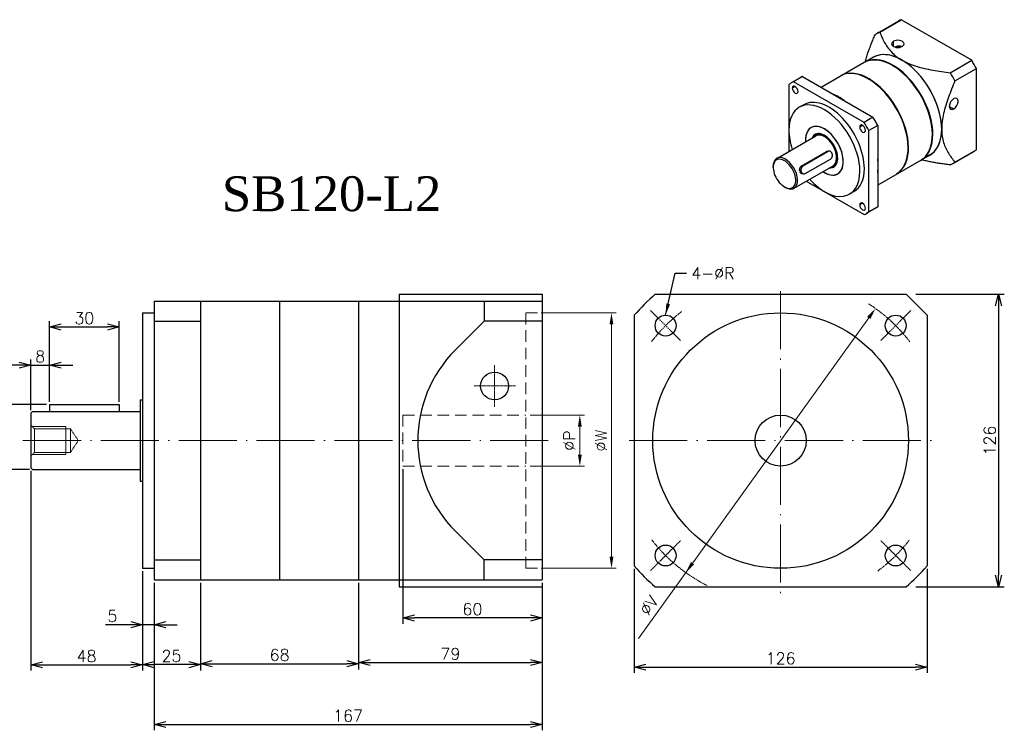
# Model space of a CAD drawing. Header units: millimetres. Extents: x 1580 to 2217, y 1841 to 2444.
# Tile 2 of 3: x 1793 to 2217, y 1841 to 2147. Entities that reach past the tile are written whole.
import ezdxf

# ---------------------------------------------------------------- set-up
doc = ezdxf.new("R2010")
doc.units = ezdxf.units.MM
doc.linetypes.add('CEN', pattern=[0.67, 0.5, -0.08, 0.01, -0.08])
doc.linetypes.add('DASHED', pattern=[0.75, 0.5, -0.25])
for name, color, linetype, lineweight in [('AM_0', 7, 'Continuous', 50), ('CEN', 6, 'CEN', 15), ('DASH', 1, 'DASHED', 15), ('DIM', 4, 'Continuous', 15)]:
    doc.layers.add(name, color=color, linetype=linetype, lineweight=lineweight)
doc.styles.get("Standard").update_dxf_attribs({"font": 'txt.shx', "bigfont": 'chineset.shx'})
doc.dimstyles.new('ISO-25', dxfattribs={"dimscale": 2, "dimtxt": 2.5, "dimasz": 2.5, "dimexe": 1.25, "dimexo": 0.625, "dimtad": 1, "dimtxsty": 'Standard', "dimblk": 'OPEN30', "dimcen": 2.5, "dimclrd": 1, "dimclre": 1, "dimadec": 0, "dimazin": 0, "dimtfac": 1, "dimtmove": 0, "dimatfit": 3, "dimfxl": 1, "dimarcsym": 0})
doc.dimstyles.get("Standard").update_dxf_attribs({"dimtxt": 0.18, "dimasz": 0.18, "dimexe": 0.18, "dimexo": 0.0625, "dimgap": 0.09, "dimtad": 0, "dimtih": 1, "dimtoh": 1, "dimdec": 4, "dimzin": 0, "dimdsep": 46, "dimtxsty": 'Standard', "dimcen": 0.09, "dimadec": 0, "dimazin": 0, "dimtfac": 1, "dimtdec": 4, "dimtofl": 0, "dimtmove": 0, "dimatfit": 3, "dimfxl": 1, "dimtolj": 1, "dimtzin": 0, "dimarcsym": 0})

# ---------------------------------------------------------------- blocks, each defined once
blk = doc.blocks.new('_Open30')
at = {"color": 0, "linetype": 'ByBlock', "lineweight": -2}
for p, q in [((-1, 0.268), (0, 0)), ((0, 0), (-1, -0.268)), ((0, 0), (-1, 0))]:
    blk.add_line(p, q, dxfattribs=at)
blk = doc.blocks.new('*D3')
at = {"color": 1, "lineweight": -2, "transparency": 16777216}
for p, q in [((1939.24, 1904.4), (1939.24, 1867.58)), ((2018.24, 1904.4), (2018.24, 1867.58)), ((1944.24, 1870.08), (2013.24, 1870.08))]:
    blk.add_line(p, q, dxfattribs=at)
at = {"layer": 'Defpoints', "color": 0, "transparency": 16777216}
for p in [(1939.24, 1905.65), (2018.24, 1905.65), (2018.24, 1870.08)]:
    blk.add_point(p, dxfattribs=at)
at = {"color": 1, "lineweight": -2, "transparency": 16777216, "xscale": 5, "yscale": 5, "zscale": 5, "rotation": 180}
blk.add_blockref('_Open30', (1939.24, 1870.08), dxfattribs=at)
at = {"color": 1, "lineweight": -2, "transparency": 16777216, "xscale": 5, "yscale": 5, "zscale": 5}
blk.add_blockref('_Open30', (2018.24, 1870.08), dxfattribs=at)
at = {"color": 0, "transparency": 16777216, "insert": (1978.74, 1873.83), "char_height": 5, "attachment_point": 5}
blk.add_mtext('79', dxfattribs=at)
blk = doc.blocks.new('*D5')
at = {"color": 1, "lineweight": -2, "transparency": 16777216}
for p, q in [((1798.24, 1952.6), (1798.24, 1866.61)), ((1846.24, 1909.4), (1846.24, 1866.61)), ((1803.24, 1869.11), (1841.24, 1869.11))]:
    blk.add_line(p, q, dxfattribs=at)
at = {"layer": 'Defpoints', "color": 0, "transparency": 16777216}
for p in [(1798.24, 1953.85), (1846.24, 1910.65), (1846.24, 1869.11)]:
    blk.add_point(p, dxfattribs=at)
at = {"color": 1, "lineweight": -2, "transparency": 16777216, "xscale": 5, "yscale": 5, "zscale": 5, "rotation": 180}
blk.add_blockref('_Open30', (1798.24, 1869.11), dxfattribs=at)
at = {"color": 1, "lineweight": -2, "transparency": 16777216, "xscale": 5, "yscale": 5, "zscale": 5}
blk.add_blockref('_Open30', (1846.24, 1869.11), dxfattribs=at)
at = {"color": 0, "transparency": 16777216, "insert": (1822.24, 1872.86), "char_height": 5, "attachment_point": 5}
blk.add_mtext('48', dxfattribs=at)
blk = doc.blocks.new('*D6')
at = {"color": 1, "lineweight": -2, "transparency": 16777216}
for p, q in [((1846.24, 1909.4), (1846.24, 1883.85)), ((1851.24, 1904.4), (1851.24, 1883.85)), ((1841.24, 1886.35), (1830.41, 1886.35)), ((1851.24, 1886.35), (1846.24, 1886.35)), ((1856.24, 1886.35), (1861.24, 1886.35))]:
    blk.add_line(p, q, dxfattribs=at)
at = {"layer": 'Defpoints', "color": 0, "transparency": 16777216}
for p in [(1846.24, 1910.65), (1851.24, 1905.65), (1846.24, 1886.35)]:
    blk.add_point(p, dxfattribs=at)
at = {"color": 1, "lineweight": -2, "transparency": 16777216, "xscale": 5, "yscale": 5, "zscale": 5}
blk.add_blockref('_Open30', (1846.24, 1886.35), dxfattribs=at)
at = {"color": 1, "lineweight": -2, "transparency": 16777216, "xscale": 5, "yscale": 5, "zscale": 5, "rotation": 180}
blk.add_blockref('_Open30', (1851.24, 1886.35), dxfattribs=at)
at = {"color": 0, "transparency": 16777216, "insert": (1833.32, 1890.1), "char_height": 5, "attachment_point": 5}
blk.add_mtext('5', dxfattribs=at)
blk = doc.blocks.new('*D7')
at = {"color": 1, "lineweight": -2, "transparency": 16777216}
for p, q in [((1846.24, 1909.4), (1846.24, 1866.68)), ((1871.24, 1904.4), (1871.24, 1866.68)), ((1866.24, 1869.18), (1851.24, 1869.18))]:
    blk.add_line(p, q, dxfattribs=at)
at = {"layer": 'Defpoints', "color": 0, "transparency": 16777216}
for p in [(1846.24, 1910.65), (1871.24, 1905.65), (1846.24, 1869.18)]:
    blk.add_point(p, dxfattribs=at)
at = {"color": 1, "lineweight": -2, "transparency": 16777216, "xscale": 5, "yscale": 5, "zscale": 5, "rotation": 180}
blk.add_blockref('_Open30', (1846.24, 1869.18), dxfattribs=at)
at = {"color": 1, "lineweight": -2, "transparency": 16777216, "xscale": 5, "yscale": 5, "zscale": 5}
blk.add_blockref('_Open30', (1871.24, 1869.18), dxfattribs=at)
at = {"color": 0, "transparency": 16777216, "insert": (1858.74, 1872.93), "char_height": 5, "attachment_point": 5}
blk.add_mtext('25', dxfattribs=at)
blk = doc.blocks.new('*D8')
at = {"color": 1, "lineweight": -2, "transparency": 16777216}
for p, q in [((1871.24, 1904.4), (1871.24, 1867.07)), ((1939.24, 1904.4), (1939.24, 1867.07)), ((1876.24, 1869.57), (1934.24, 1869.57))]:
    blk.add_line(p, q, dxfattribs=at)
at = {"layer": 'Defpoints', "color": 0, "transparency": 16777216}
for p in [(1871.24, 1905.65), (1939.24, 1905.65), (1939.24, 1869.57)]:
    blk.add_point(p, dxfattribs=at)
at = {"color": 1, "lineweight": -2, "transparency": 16777216, "xscale": 5, "yscale": 5, "zscale": 5, "rotation": 180}
blk.add_blockref('_Open30', (1871.24, 1869.57), dxfattribs=at)
at = {"color": 1, "lineweight": -2, "transparency": 16777216, "xscale": 5, "yscale": 5, "zscale": 5}
blk.add_blockref('_Open30', (1939.24, 1869.57), dxfattribs=at)
at = {"color": 0, "transparency": 16777216, "insert": (1905.24, 1873.32), "char_height": 5, "attachment_point": 5}
blk.add_mtext('68', dxfattribs=at)
blk = doc.blocks.new('*D10')
at = {"color": 1, "lineweight": -2, "transparency": 16777216}
for p, q in [((1851.24, 1904.4), (1851.24, 1840.9)), ((2018.24, 1904.4), (2018.24, 1840.9)), ((1856.24, 1843.4), (2013.24, 1843.4))]:
    blk.add_line(p, q, dxfattribs=at)
at = {"layer": 'Defpoints', "color": 0, "transparency": 16777216}
for p in [(1851.24, 1905.65), (2018.24, 1905.65), (2018.24, 1843.4)]:
    blk.add_point(p, dxfattribs=at)
at = {"color": 1, "lineweight": -2, "transparency": 16777216, "xscale": 5, "yscale": 5, "zscale": 5, "rotation": 180}
blk.add_blockref('_Open30', (1851.24, 1843.4), dxfattribs=at)
at = {"color": 1, "lineweight": -2, "transparency": 16777216, "xscale": 5, "yscale": 5, "zscale": 5}
blk.add_blockref('_Open30', (2018.24, 1843.4), dxfattribs=at)
at = {"color": 0, "transparency": 16777216, "insert": (1934.74, 1847.15), "char_height": 5, "attachment_point": 5}
blk.add_mtext('167', dxfattribs=at)
blk = doc.blocks.new('*D11')
at = {"color": 1, "lineweight": -2, "transparency": 16777216}
for p, q in [((1958.24, 1953.4), (1958.24, 1886.79)), ((2018.24, 1904.4), (2018.24, 1886.79)), ((2013.24, 1889.29), (1963.24, 1889.29))]:
    blk.add_line(p, q, dxfattribs=at)
at = {"layer": 'Defpoints', "color": 0, "transparency": 16777216}
for p in [(1958.24, 1954.65), (2018.24, 1905.65), (1958.24, 1889.29)]:
    blk.add_point(p, dxfattribs=at)
at = {"color": 1, "lineweight": -2, "transparency": 16777216, "xscale": 5, "yscale": 5, "zscale": 5, "rotation": 180}
blk.add_blockref('_Open30', (1958.24, 1889.29), dxfattribs=at)
at = {"color": 1, "lineweight": -2, "transparency": 16777216, "xscale": 5, "yscale": 5, "zscale": 5}
blk.add_blockref('_Open30', (2018.24, 1889.29), dxfattribs=at)
at = {"color": 0, "transparency": 16777216, "insert": (1988.24, 1893.04), "char_height": 5, "attachment_point": 5}
blk.add_mtext('60', dxfattribs=at)
blk = doc.blocks.new('Y53FEW')
at = {"layer": 'AM_0', "color": 7, "linetype": 'Continuous', "lineweight": 25}
for p, q in [((559.13, 383.63), (568.33, 388.94)), ((560.18, 384.16), (569.38, 389.47)), ((599.7, 371.97), (569.38, 389.47)), ((566.01, 377.96), (566.01, 380.17)), ((567.98, 377.51), (568.91, 378.04)), ((557.46, 373.29), (553.85, 371.21)), ((553.44, 370.99), (534.95, 360.31)), ((565.79, 369.67), (565.59, 369.78)), ((590.49, 366.65), (599.7, 371.97)), ((525.87, 364.42), (522.05, 362.22)), ((526.91, 364.95), (523.09, 362.75)), ((526.91, 364.95), (557.23, 347.45)), ((592.52, 363.14), (601.73, 368.45)), ((601.73, 333.44), (601.73, 368.45)), ((521.06, 361.58), (521.06, 332.8)), ((523.74, 360.73), (522.49, 360.01)), ((553.41, 345.24), (523.09, 362.75)), ((527.45, 352.86), (525.54, 351.76)), ((590.08, 352.16), (591.99, 351.06)), ((557.23, 347.45), (553.41, 345.24)), ((552.77, 343.96), (551.53, 343.25)), ((559.26, 343.93), (555.44, 341.73)), ((559.26, 343.93), (559.26, 308.92)), ((515.82, 329.77), (532.63, 339.48)), ((533.98, 340.19), (534.05, 340.43)), ((555.44, 306.72), (555.44, 341.73)), ((526.39, 326.4), (537.28, 332.68)), ((537.93, 332.66), (527.04, 326.38)), ((537.93, 332.66), (537.28, 332.68)), ((538.51, 332.81), (537.88, 332.83)), ((581.76, 331.2), (559.26, 318.21)), ((581.75, 331.21), (578.15, 329.13)), ((591.54, 327.49), (600.75, 332.8)), ((592.52, 328.13), (601.73, 333.44)), ((514.28, 325.93), (514.28, 326.37)), ((523.25, 316.91), (540.06, 326.61)), ((527.04, 326.38), (526.39, 326.4)), ((528.1, 323.17), (538.99, 329.46)), ((527.52, 323.02), (526.88, 323.04)), ((538.77, 325.87), (538.98, 325.76)), ((528.49, 319.94), (553.41, 305.55)), ((519.15, 317.5), (519.54, 317.28)), ((521.24, 316.83), (521.78, 316.56)), ((549.06, 315.43), (547.15, 314.33)), ((552.77, 310.44), (551.53, 309.72)), ((558.28, 308.28), (554.46, 306.08)), ((559.26, 308.92), (555.44, 306.72))]:
    blk.add_line(p, q, dxfattribs=at)
for points in [[(553.83, 371.2), (553.97, 371.69), (554.11, 372.18), (554.26, 372.67), (554.41, 373.16), (554.57, 373.65), (554.73, 374.15), (554.89, 374.64), (555.06, 375.13), (555.23, 375.62), (555.41, 376.11), (555.59, 376.6), (555.77, 377.09), (555.95, 377.59), (556.14, 378.08), (556.33, 378.57), (556.52, 379.06), (556.72, 379.55), (556.91, 380.04), (557.11, 380.53), (557.32, 381.02), (557.52, 381.51), (557.73, 382), (557.94, 382.49), (558.15, 382.99)], [(560.18, 384.16), (560.37, 383.61), (560.58, 383.06), (560.8, 382.52), (561.03, 381.98), (561.27, 381.44), (561.53, 380.9), (561.79, 380.36), (562.08, 379.83), (562.38, 379.3), (562.69, 378.78), (563.02, 378.25), (563.38, 377.73), (563.75, 377.22), (564.15, 376.71), (564.57, 376.2), (565.02, 375.7), (565.5, 375.21), (566, 374.73), (566.53, 374.26), (567.08, 373.8), (567.67, 373.36), (568.28, 372.92), (568.93, 372.5), (569.61, 372.1)], [(569.49, 377.8), (569.4, 377.86), (569.3, 377.91), (569.19, 377.96), (569.08, 378), (568.98, 378.03), (568.86, 378.05), (568.75, 378.07), (568.63, 378.09), (568.52, 378.09), (568.4, 378.09), (568.28, 378.09), (568.17, 378.08), (568.05, 378.06), (567.93, 378.04), (567.81, 378.02), (567.7, 377.99), (567.58, 377.95), (567.47, 377.92), (567.36, 377.88), (567.24, 377.84), (567.13, 377.79), (567.02, 377.74), (566.91, 377.7), (566.81, 377.65)], [(569.61, 372.1), (570.31, 371.71), (571.04, 371.33), (571.79, 370.98), (572.56, 370.64), (573.35, 370.32), (574.16, 370.02), (574.99, 369.73), (575.83, 369.46), (576.7, 369.2), (577.58, 368.95), (578.46, 368.72), (579.36, 368.51), (580.26, 368.3), (581.16, 368.11), (582.08, 367.92), (582.99, 367.75), (583.92, 367.59), (584.84, 367.43), (585.78, 367.29), (586.71, 367.15), (587.65, 367.01), (588.6, 366.89), (589.54, 366.77), (590.49, 366.65)], [(592.52, 363.14), (592.15, 362.26), (591.78, 361.38), (591.42, 360.5), (591.06, 359.62), (590.72, 358.74), (590.38, 357.86), (590.05, 356.98), (589.73, 356.1), (589.42, 355.22), (589.12, 354.34), (588.84, 353.46), (588.56, 352.58), (588.3, 351.7), (588.06, 350.82), (587.83, 349.94), (587.63, 349.06), (587.44, 348.18), (587.27, 347.32), (587.13, 346.46), (587.01, 345.61), (586.92, 344.77), (586.85, 343.95), (586.81, 343.13), (586.79, 342.32)], [(586.79, 342.32), (586.81, 341.54), (586.85, 340.77), (586.92, 340.02), (587.01, 339.29), (587.13, 338.58), (587.27, 337.89), (587.44, 337.22), (587.62, 336.57), (587.83, 335.93), (588.06, 335.31), (588.3, 334.71), (588.56, 334.12), (588.83, 333.55), (589.12, 333), (589.42, 332.47), (589.73, 331.94), (590.05, 331.43), (590.38, 330.93), (590.71, 330.44), (591.06, 329.96), (591.42, 329.49), (591.78, 329.03), (592.15, 328.57), (592.52, 328.13)], [(537.81, 332.83), (537.82, 332.83), (537.82, 332.83), (537.82, 332.83), (537.83, 332.83), (537.83, 332.83), (537.83, 332.83), (537.84, 332.83), (537.84, 332.83), (537.84, 332.83), (537.85, 332.83), (537.85, 332.83), (537.85, 332.83), (537.86, 332.83), (537.86, 332.83), (537.86, 332.83), (537.87, 332.83), (537.87, 332.83), (537.87, 332.83), (537.88, 332.83), (537.88, 332.83), (537.88, 332.83), (537.89, 332.83), (537.89, 332.83), (537.89, 332.83)], [(525.97, 326), (525.99, 326.02), (526, 326.04), (526.02, 326.06), (526.03, 326.08), (526.05, 326.1), (526.06, 326.12), (526.08, 326.14), (526.09, 326.15), (526.11, 326.17), (526.13, 326.19), (526.14, 326.21), (526.16, 326.22), (526.18, 326.24), (526.2, 326.26), (526.21, 326.27), (526.23, 326.29), (526.25, 326.3), (526.27, 326.32), (526.29, 326.33), (526.31, 326.35), (526.33, 326.36), (526.35, 326.37), (526.37, 326.38), (526.39, 326.4)], [(590.49, 326.96), (589.96, 327.02), (589.43, 327.08), (588.91, 327.15), (588.38, 327.22), (587.85, 327.29), (587.33, 327.36), (586.8, 327.44), (586.28, 327.51), (585.76, 327.59), (585.24, 327.67), (584.72, 327.76), (584.2, 327.84), (583.69, 327.93), (583.17, 328.02), (582.66, 328.12), (582.15, 328.21), (581.64, 328.31), (581.13, 328.42), (580.62, 328.52), (580.12, 328.63), (579.62, 328.75), (579.12, 328.87), (578.62, 328.99), (578.12, 329.11)], [(525.73, 324.4), (525.72, 324.46), (525.71, 324.51), (525.7, 324.57), (525.69, 324.63), (525.69, 324.68), (525.68, 324.74), (525.68, 324.8), (525.68, 324.86), (525.68, 324.91), (525.68, 324.97), (525.68, 325.03), (525.69, 325.09), (525.69, 325.14), (525.7, 325.2), (525.7, 325.25), (525.71, 325.31), (525.72, 325.36), (525.73, 325.42), (525.75, 325.47), (525.76, 325.52), (525.78, 325.58), (525.79, 325.63), (525.81, 325.68), (525.83, 325.72)], [(526.6, 323.1), (526.55, 323.12), (526.51, 323.14), (526.47, 323.16), (526.43, 323.18), (526.39, 323.21), (526.35, 323.24), (526.31, 323.27), (526.28, 323.3), (526.24, 323.34), (526.2, 323.38), (526.17, 323.42), (526.14, 323.46), (526.1, 323.5), (526.07, 323.54), (526.04, 323.59), (526.01, 323.64), (525.98, 323.69), (525.95, 323.74), (525.93, 323.79), (525.9, 323.84), (525.88, 323.9), (525.86, 323.96), (525.83, 324.01), (525.81, 324.07)], [(526.89, 323.04), (526.89, 323.04), (526.89, 323.04), (526.89, 323.04), (526.89, 323.04), (526.89, 323.04), (526.89, 323.04), (526.89, 323.04), (526.89, 323.04), (526.89, 323.04), (526.89, 323.04), (526.89, 323.04), (526.89, 323.04), (526.89, 323.04), (526.89, 323.04), (526.89, 323.04), (526.89, 323.04), (526.89, 323.04), (526.89, 323.04), (526.89, 323.04), (526.89, 323.04), (526.89, 323.04), (526.89, 323.04), (526.88, 323.04), (526.88, 323.04)]]:
    blk.add_lwpolyline(points, dxfattribs=at)
for centre, major_axis, ratio, start_param, end_param in [((584.54, 360.87), (-16.21, 28.07), 0.57735, 6.220521, 6.283185), ((575.33, 355.56), (-16.21, 28.07), 0.57735, 6.220521, 6.345849), ((567.92, 379.07), (-2.7, 0), 0.57735, 5.497787, 8.63938), ((567.92, 379.07), (2.7, 0), 0.57735, 5.497787, 8.63938), ((565.79, 350.04), (-12.15, 21.04), 0.57735, 3.926991, 6.255678), ((569.61, 352.25), (-12.15, 21.05), 0.57735, 5.497787, 6.31652), ((569.61, 352.25), (-12.15, 21.04), 0.57735, 3.926991, 6.283185), ((555.36, 344.26), (-12.15, 21.04), 0.57735, 3.1691, 6.255678), ((565.59, 349.93), (-12.15, 21.05), 0.57735, 6.021386, 6.283185), ((565.59, 349.93), (12.15, -21.05), 0.57735, 0, 2.879793), ((565.79, 350.04), (12.02, -20.82), 0.57735, 0.785398, 2.356194), ((569.61, 352.25), (-12.15, 21.05), 0.57735, 3.926991, 5.497787), ((584.54, 360.87), (-16.21, 28.07), 0.57735, 4.649725, 4.775053), ((542.07, 336.35), (-16.21, 28.07), 0.57735, 6.220521, 6.283185), ((555.17, 344.15), (12.15, -21.05), 0.57735, 0, 2.879793), ((575.33, 355.56), (16.21, -28.07), 0.57735, 1.508132, 1.63346), ((538.25, 334.15), (-16.21, 28.07), 0.57735, 6.220521, 6.345849), ((523.74, 359.29), (-0.88, 1.52), 0.57735, 3.926991, 7.068583), ((555.36, 344.26), (12.02, -20.82), 0.57735, 0.785398, 2.356194), ((523.74, 359.29), (0.88, -1.52), 0.57735, 3.926991, 7.068583), ((542.26, 336.46), (12.15, -21.05), 0.57735, 2.206985, 2.505404), ((591.99, 353.26), (1.35, 2.34), 0.57735, 3.926991, 7.068583), ((536.34, 333.04), (-10.8, 18.71), 0.57735, 3.926991, 7.068583), ((538.25, 334.15), (-10.8, 18.71), 0.57735, 3.926991, 6.283185), ((591.99, 353.26), (-1.35, -2.34), 0.57735, 3.926991, 7.068583), ((542.07, 336.35), (16.21, -28.07), 0.57735, 1.508132, 1.63346), ((536.34, 333.04), (-5.74, 9.94), 0.57735, 4.825681, 7.150261), ((536.34, 333.04), (-5.74, 9.94), 0.57735, 3.926991, 7.068583), ((552.77, 342.53), (-0.88, 1.52), 0.57735, 3.926991, 7.068583), ((552.77, 342.53), (0.88, -1.52), 0.57735, 3.926991, 7.068583), ((538.25, 334.15), (-16.21, 28.07), 0.57735, 4.649725, 4.775053), ((536.34, 333.04), (10.8, -18.71), 0.57735, 3.926991, 4.361482), ((536.34, 333.04), (-4.05, 7.02), 0.57735, 4.825681, 6.694323), ((536.53, 333.16), (-4.05, 7.02), 0.57735, 0.023572, 0.411138), ((536.34, 333.04), (-3.92, 6.78), 0.57735, 5.939276, 6.606222), ((536.34, 333.04), (-3.71, 6.43), 0.57735, 5.939276, 6.283185), ((536.34, 333.04), (3.92, -6.78), 0.57735, 5.960149, 9.080869), ((536.34, 333.04), (3.71, -6.43), 0.57735, 0, 2.797684), ((565.79, 350.04), (12.15, -21.04), 0.57735, 0.027508, 0.785398), ((569.61, 352.25), (12.15, -21.05), 0.57735, 6.24985, 7.068583), ((569.61, 352.25), (12.15, -21.04), 0.57735, 0, 0.785398), ((536.34, 333.04), (-5.74, 9.94), 0.57735, 0.785398, 0.867076), ((536.34, 333.04), (5.74, -9.94), 0.57735, 5.416109, 7.967274), ((536.34, 333.04), (4.05, -7.02), 0.57735, 5.872047, 7.967274), ((538.46, 331.06), (0.06, 1.75), 0.768686, 3.586533, 6.728126), ((584.54, 360.87), (16.21, -28.07), 0.57735, 0, 0.062664), ((519.15, 323.12), (-3.44, 5.96), 0.57735, 5.939276, 9.080869), ((519.54, 323.34), (-3.71, 6.43), 0.57735, 5.939276, 7.068583), ((519.15, 323.12), (3.44, -5.96), 0.57735, 5.939276, 9.080869), ((519.54, 323.34), (-3.71, 6.43), 0.57735, 2.797684, 5.939276), ((527.57, 324.77), (-0.06, -1.75), 0.768686, 3.586533, 6.728126), ((536.34, 333.04), (5.74, -9.94), 0.57735, 5.416109, 7.068583), ((542.26, 336.46), (12.15, -21.05), 0.57735, 0.636189, 0.934608), ((575.33, 355.56), (16.21, -28.07), 0.57735, 6.220521, 6.345849), ((536.34, 333.04), (10.8, -18.71), 0.57735, 5.063296, 7.068583), ((536.53, 333.16), (4.05, -7.02), 0.57735, 5.872047, 5.939276), ((536.53, 333.16), (4.05, -7.02), 0.57735, 5.939276, 6.259613), ((538.25, 334.15), (10.8, -18.71), 0.57735, 0, 0.785398), ((519.54, 323.34), (3.71, -6.43), 0.57735, 5.497787, 5.939276), ((552.77, 309), (-0.88, 1.52), 0.57735, 3.926991, 7.068583), ((552.77, 309), (0.88, -1.52), 0.57735, 3.926991, 7.068583), ((538.25, 334.15), (16.21, -28.07), 0.57735, 6.220521, 6.345849), ((542.07, 336.35), (16.21, -28.07), 0.57735, 0, 0.062664)]:
    blk.add_ellipse(centre, major_axis=major_axis, ratio=ratio, start_param=start_param, end_param=end_param, dxfattribs=at)
blk = doc.blocks.new('*D29')
at = {"color": 1, "lineweight": -2, "transparency": 16777216}
for p, q in [((1798.24, 1978.7), (1798.24, 2000.61)), ((1806.24, 1982.4), (1806.24, 2000.61)), ((1793.24, 1998.11), (1788.24, 1998.11)), ((1798.24, 1998.11), (1806.24, 1998.11)), ((1811.24, 1998.11), (1816.24, 1998.11))]:
    blk.add_line(p, q, dxfattribs=at)
at = {"layer": 'Defpoints', "color": 0, "transparency": 16777216}
for p in [(1806.24, 1998.11), (1806.24, 1981.15), (1798.24, 1977.45)]:
    blk.add_point(p, dxfattribs=at)
at = {"color": 1, "lineweight": -2, "transparency": 16777216, "xscale": 5, "yscale": 5, "zscale": 5}
blk.add_blockref('_Open30', (1798.24, 1998.11), dxfattribs=at)
at = {"color": 1, "lineweight": -2, "transparency": 16777216, "xscale": 5, "yscale": 5, "zscale": 5, "rotation": 180}
blk.add_blockref('_Open30', (1806.24, 1998.11), dxfattribs=at)
at = {"color": 0, "transparency": 16777216, "insert": (1802.24, 2001.86), "char_height": 5, "attachment_point": 5}
blk.add_mtext('8', dxfattribs=at)
blk = doc.blocks.new('*D30')
at = {"color": 1, "lineweight": -2, "transparency": 16777216}
for p, q in [((1806.24, 1982.4), (1806.24, 2017.09)), ((1836.24, 1982.4), (1836.24, 2017.09)), ((1811.24, 2014.59), (1831.24, 2014.59))]:
    blk.add_line(p, q, dxfattribs=at)
at = {"layer": 'Defpoints', "color": 0, "transparency": 16777216}
for p in [(1836.24, 2014.59), (1806.24, 1981.15), (1836.24, 1981.15)]:
    blk.add_point(p, dxfattribs=at)
at = {"color": 1, "lineweight": -2, "transparency": 16777216, "xscale": 5, "yscale": 5, "zscale": 5, "rotation": 180}
blk.add_blockref('_Open30', (1806.24, 2014.59), dxfattribs=at)
at = {"color": 1, "lineweight": -2, "transparency": 16777216, "xscale": 5, "yscale": 5, "zscale": 5}
blk.add_blockref('_Open30', (1836.24, 2014.59), dxfattribs=at)
at = {"color": 0, "transparency": 16777216, "insert": (1821.24, 2018.34), "char_height": 5, "attachment_point": 5}
blk.add_mtext('30', dxfattribs=at)
blk = doc.blocks.new('*D31')
at = {"color": 1, "lineweight": -2, "transparency": 16777216}
for p, q in [((1804.99, 1981.15), (1777.96, 1981.15)), ((1780.46, 1976.15), (1780.46, 1958.15)), ((1797.69, 1953.15), (1777.96, 1953.15))]:
    blk.add_line(p, q, dxfattribs=at)
at = {"layer": 'Defpoints', "color": 0, "transparency": 16777216}
for p in [(1806.24, 1981.15), (1780.46, 1953.15), (1798.94, 1953.15)]:
    blk.add_point(p, dxfattribs=at)
at = {"color": 1, "lineweight": -2, "transparency": 16777216, "xscale": 5, "yscale": 5, "zscale": 5}
for p, rotation in [((1780.46, 1981.15), 90), ((1780.46, 1953.15), 270)]:
    blk.add_blockref('_Open30', p, dxfattribs=dict(at, rotation=rotation))
at = {"color": 0, "transparency": 16777216, "insert": (1776.71, 1967.15), "char_height": 5, "attachment_point": 5, "rotation": 90}
blk.add_mtext('28', dxfattribs=at)
blk = doc.blocks.new('*D57')
at = {"color": 1, "lineweight": -2, "transparency": 16777216}
for p, q in [((2179.07, 2028.65), (2217.08, 2028.65)), ((2214.58, 2023.65), (2214.58, 1907.65)), ((2179.07, 1902.65), (2217.08, 1902.65))]:
    blk.add_line(p, q, dxfattribs=at)
at = {"layer": 'Defpoints', "color": 0, "transparency": 16777216}
for p in [(2177.82, 2028.65), (2177.82, 1902.65), (2214.58, 1902.65)]:
    blk.add_point(p, dxfattribs=at)
at = {"color": 1, "lineweight": -2, "transparency": 16777216, "xscale": 5, "yscale": 5, "zscale": 5}
for p, rotation in [((2214.58, 2028.65), 90), ((2214.58, 1902.65), 270)]:
    blk.add_blockref('_Open30', p, dxfattribs=dict(at, rotation=rotation))
at = {"color": 0, "transparency": 16777216, "insert": (2210.83, 1965.65), "char_height": 5, "attachment_point": 5, "rotation": 90}
blk.add_mtext('126', dxfattribs=at)
blk = doc.blocks.new('*D58')
at = {"color": 1, "lineweight": -2, "transparency": 16777216}
for p, q in [((2057.84, 1910.44), (2057.84, 1865.6)), ((2183.84, 1910.44), (2183.84, 1865.6)), ((2062.84, 1868.1), (2178.84, 1868.1))]:
    blk.add_line(p, q, dxfattribs=at)
at = {"layer": 'Defpoints', "color": 0, "transparency": 16777216}
for p in [(2057.84, 1911.69), (2183.84, 1911.69), (2183.84, 1868.1)]:
    blk.add_point(p, dxfattribs=at)
at = {"color": 1, "lineweight": -2, "transparency": 16777216, "xscale": 5, "yscale": 5, "zscale": 5, "rotation": 180}
blk.add_blockref('_Open30', (2057.84, 1868.1), dxfattribs=at)
at = {"color": 1, "lineweight": -2, "transparency": 16777216, "xscale": 5, "yscale": 5, "zscale": 5}
blk.add_blockref('_Open30', (2183.84, 1868.1), dxfattribs=at)
at = {"color": 0, "transparency": 16777216, "insert": (2120.84, 1871.85), "char_height": 5, "attachment_point": 5}
blk.add_mtext('126', dxfattribs=at)

msp = doc.modelspace()

# ---------------------------------------------------------------- linework, layer by layer
for p, q in [((1851.242, 2025.653), (2018.242, 2025.653)), ((1851.242, 2025.653), (1851.242, 1905.653)), ((1871.242, 2025.653), (1871.242, 1905.653)), ((1905.242, 2025.653), (1905.242, 1905.653)), ((1939.242, 2025.653), (1939.242, 1905.653)), ((1956.742, 2028.653), (1956.742, 1902.653)), ((1956.742, 2028.653), (2018.242, 2028.653)), ((1993.242, 2025.653), (1993.242, 2017.044)), ((2018.242, 2028.653), (2018.242, 1905.653)), ((2066.88, 2028.653), (2174.801, 2028.653)), ((2174.801, 2028.653), (2183.841, 2019.614)), ((1846.242, 2020.653), (1846.242, 1910.653)), ((1846.242, 2020.653), (1851.242, 2020.653)), ((1851.242, 2017.044), (1871.242, 2017.044)), ((1993.242, 2017.044), (1980.928, 2004.73)), ((2018.242, 2017.044), (1993.242, 2017.044)), ((2057.841, 2019.614), (2057.841, 1911.693)), ((2183.841, 2019.614), (2183.841, 1911.693)), ((1845.242, 1983.153), (1845.242, 1948.153)), ((1806.242, 1981.153), (1806.242, 1978.153)), ((1806.242, 1981.153), (1836.242, 1981.153)), ((1836.242, 1981.153), (1836.242, 1978.153)), ((1798.242, 1977.453), (1798.942, 1978.153)), ((1798.242, 1977.453), (1798.242, 1953.853)), ((1798.942, 1978.153), (1845.242, 1978.153)), ((1798.242, 1953.853), (1798.942, 1953.153)), ((1798.942, 1953.153), (1845.242, 1953.153)), ((1993.242, 1914.263), (1980.928, 1926.577)), ((1851.242, 1914.263), (1871.242, 1914.263)), ((2018.242, 1914.263), (1993.242, 1914.263)), ((1993.242, 1905.653), (1993.242, 1914.263)), ((1846.242, 1910.653), (1851.242, 1910.653)), ((1851.242, 1905.653), (2018.242, 1905.653)), ((1956.742, 1902.653), (2018.242, 1902.653)), ((2066.88, 1902.653), (2174.801, 1902.653))]:
    msp.add_line(p, q)
at = {"ltscale": 3}
for p, q in [((1845.242, 1983.153), (1846.242, 1983.153)), ((1845.242, 1948.153), (1846.242, 1948.153))]:
    msp.add_line(p, q, dxfattribs=at)
for centre, radius in [((2120.841, 1965.653), 55), ((2071.343, 2015.151), 4.5), ((2170.338, 2015.151), 4.5), ((1997.742, 1989.153), 6), ((2120.841, 1965.653), 11), ((2071.343, 1916.156), 4.5), ((2170.338, 1916.156), 4.5)]:
    msp.add_circle(centre, radius)
for centre, radius, start, end in [((2120.841, 1965.653), 82.95, 130.58042, 139.41958), ((2020.005, 1965.653), 55.263, 135, 225), ((2120.841, 1965.653), 82.95, 220.58042, 229.41958), ((2120.841, 1965.653), 82.95, 310.58042, 319.41958)]:
    msp.add_arc(centre, radius, start, end)
at = {"layer": 'CEN', "color": 1, "linetype": 'CEN', "ltscale": 50}
for p, q in [((2120.841, 2029.987), (2120.841, 1899.832)), ((1794.841, 1965.653), (2022.46, 1965.653)), ((2055.678, 1965.653), (2185.994, 1965.653))]:
    msp.add_line(p, q, dxfattribs=at)
at = {"layer": 'CEN'}
for p, q in [((2064.89, 2021.604), (2077.796, 2008.698)), ((2176.791, 2021.604), (2163.885, 2008.698)), ((1997.742, 1980.153), (1997.742, 1998.153)), ((1988.962, 1989.153), (2006.742, 1989.153)), ((2064.89, 1909.703), (2077.796, 1922.609)), ((2176.791, 1909.703), (2163.885, 1922.609))]:
    msp.add_line(p, q, dxfattribs=at)
for start, end in [(127.52507, 142.47493), (37.43096, 57.29153), (217.62832, 243.14823), (306.64536, 322.37168)]:
    msp.add_arc((2120.841, 1965.653), 70, start, end, dxfattribs=at)
at = {"layer": 'DASH', "color": 4, "ltscale": 10}
for p, q in [((2011.242, 2020.653), (2011.242, 1910.653)), ((2011.242, 2020.653), (2018.242, 2020.653)), ((1958.242, 1976.653), (2011.242, 1976.653)), ((1958.242, 1976.653), (1958.242, 1954.653)), ((1958.242, 1954.653), (2011.242, 1954.653)), ((2011.242, 1910.653), (2018.242, 1910.653))]:
    msp.add_line(p, q, dxfattribs=at)
at = {"layer": 'DASH', "ltscale": 0.5}
for p, q in [((1798.242, 1972.253), (1799.742, 1970.753)), ((1798.842, 1971.653), (1813.242, 1971.653)), ((1799.742, 1970.753), (1815.242, 1970.753)), ((1799.742, 1970.753), (1799.742, 1960.553)), ((1813.242, 1971.653), (1813.242, 1959.653)), ((1815.242, 1970.753), (1815.242, 1960.553)), ((1815.242, 1970.753), (1818.651, 1965.653)), ((1818.651, 1965.653), (1815.242, 1960.553)), ((1798.242, 1959.053), (1799.742, 1960.553)), ((1798.842, 1959.653), (1813.242, 1959.653)), ((1799.742, 1960.553), (1815.242, 1960.553))]:
    msp.add_line(p, q, dxfattribs=at)
at = {"layer": 'DIM'}
for p, q in [((2017.742, 2020.653), (2050.054, 2020.653)), ((2158.744, 2018.458), (2059.699, 1880.474)), ((2048.054, 1915.653), (2048.054, 2015.653)), ((2013.001, 1976.653), (2036.443, 1976.653)), ((2034.443, 1959.653), (2034.443, 1971.653)), ((2013.001, 1954.653), (2036.443, 1954.653)), ((2017.742, 1910.653), (2050.054, 1910.653))]:
    msp.add_line(p, q, dxfattribs=at)
for points in [[(2158.067, 2018.944), (2159.42, 2017.973), (2161.659, 2022.52)], [(2047.22, 2015.653), (2048.887, 2015.653), (2048.054, 2020.653)], [(2033.61, 1971.653), (2035.276, 1971.653), (2034.443, 1976.653)], [(2033.61, 1959.653), (2035.276, 1959.653), (2034.443, 1954.653)], [(2047.22, 1915.653), (2048.887, 1915.653), (2048.054, 1910.653)], [(2082.261, 1913.334), (2083.615, 1912.363), (2080.022, 1908.787)]]:
    msp.add_solid(points, dxfattribs=at)

# ---------------------------------------------------------------- block references
msp.add_blockref('Y53FEW', (1603.339, 1757.407))

# ---------------------------------------------------------------- texts
at = {"insert": (1818.131, 2079.434), "char_height": 15, "width": 205.105, "attachment_point": 1}
msp.add_mtext('{\\fTimes New Roman|b0|i0|c136|p18;           S\\fTimes New Roman|b0|i0|c186|p18;B\\fTimes New Roman|b0|i0|c136|p18;120-L2}', dxfattribs=at)
at = {"layer": 'DIM', "insert": (2082.39, 2040.209), "char_height": 5, "attachment_point": 1}
msp.add_mtext('4-%%CR', dxfattribs=at)
at = {"layer": 'DIM', "char_height": 5, "attachment_point": 5}
for s, insert, rotation in [('%%cP', (2029.943, 1965.653), 90), ('%%cW', (2043.554, 1965.653), 90), ('∅V', (2064.138, 1894.684), 54)]:
    msp.add_mtext(s, dxfattribs=dict(at, insert=insert, rotation=rotation))

# ---------------------------------------------------------------- dimensions: what is measured, and where the dimension line sits
for base, p1, p2, picture, middle in [((2214.576, 1902.653), (2177.824, 2028.653), (2177.824, 1902.653), '*D57', (2210.826, 1965.653)), ((1780.461, 1953.153), (1806.242, 1981.153), (1798.942, 1953.153), '*D31', (1776.711, 1967.153))]:
    dim = msp.add_linear_dim(base=base, p1=p1, p2=p2, angle=90, dimstyle='ISO-25')
    dim.commit()
    dim.dimension.update_dxf_attribs({"geometry": picture, "text_midpoint": middle})
for base, p1, p2, picture, middle in [((1836.242, 2014.595), (1806.242, 1981.153), (1836.242, 1981.153), '*D30', (1821.242, 2018.345)), ((1806.242, 1998.113), (1798.242, 1977.453), (1806.242, 1981.153), '*D29', (1802.242, 2001.863)), ((1846.242, 1869.111), (1798.242, 1953.853), (1846.242, 1910.653), '*D5', (1822.242, 1872.861)), ((1958.242, 1889.29), (2018.242, 1905.653), (1958.242, 1954.653), '*D11', (1988.242, 1893.04)), ((2183.841, 1868.096), (2057.841, 1911.693), (2183.841, 1911.693), '*D58', (2120.841, 1871.846)), ((1846.242, 1886.352), (1851.242, 1905.653), (1846.242, 1910.653), '*D6', (1833.325, 1890.102)), ((1846.242, 1869.181), (1871.242, 1905.653), (1846.242, 1910.653), '*D7', (1858.742, 1872.931)), ((2018.242, 1843.396), (1851.242, 1905.653), (2018.242, 1905.653), '*D10', (1934.742, 1847.146)), ((1939.242, 1869.566), (1871.242, 1905.653), (1939.242, 1905.653), '*D8', (1905.242, 1873.316)), ((2018.242, 1870.078), (1939.242, 1905.653), (2018.242, 1905.653), '*D3', (1978.742, 1873.828))]:
    dim = msp.add_linear_dim(base=base, p1=p1, p2=p2, dimstyle='ISO-25')
    dim.commit()
    dim.dimension.update_dxf_attribs({"geometry": picture, "text_midpoint": middle})

# ---------------------------------------------------------------- leaders
at = {"layer": 'DIM', "annotation_type": 0, "has_hookline": 1, "hookline_direction": 0, "text_width": 18.333}
msp.add_leader([(2071.343, 2019.651), (2075.39, 2037.709), (2080.39, 2037.709)], dimstyle='Standard', override={"dimtxt": 5, "dimasz": 5, "dimexe": 2, "dimexo": 2, "dimgap": 2, "dimtad": 0, "dimtih": 0, "dimtoh": 0, "dimdec": 3, "dimzin": 8, "dimtdec": 3, "dimtmove": 2}, dxfattribs=at)

doc.saveas('drawing.dxf')
